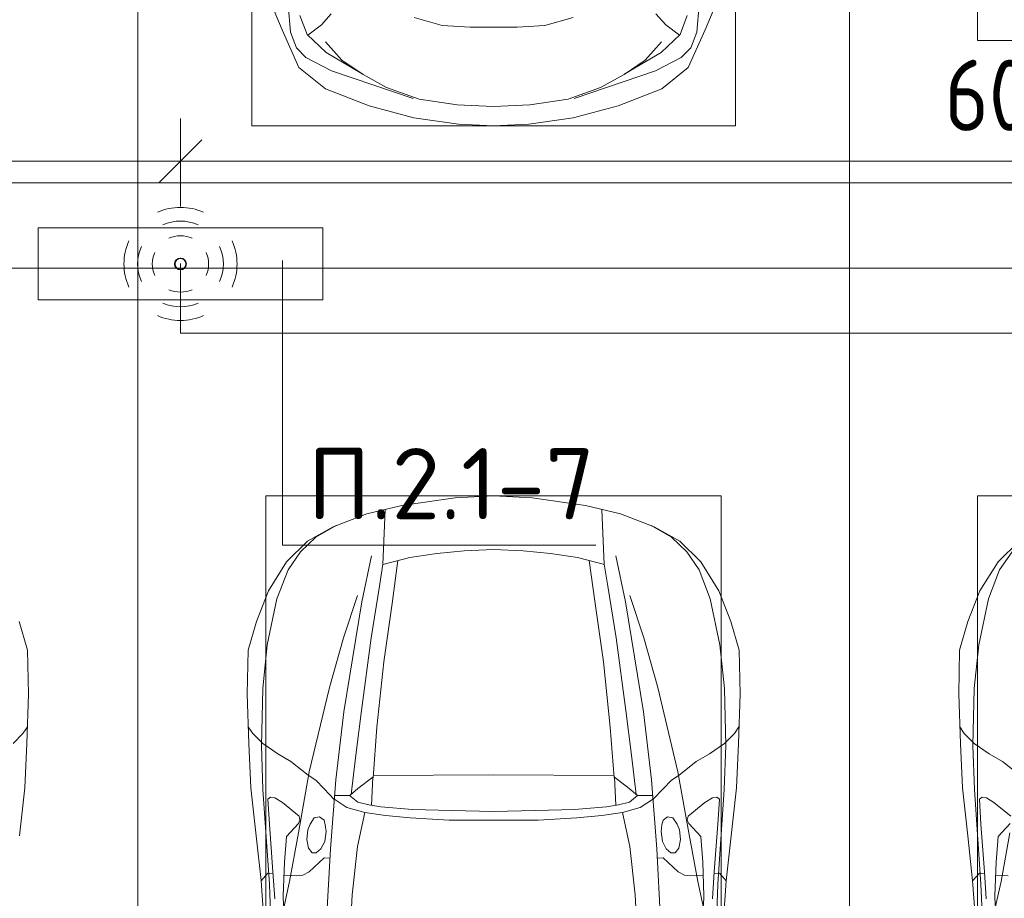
# Model space of a CAD drawing. Header units: millimetres. Extents: x -32229 to 170644, y -13689 to 125138.
# Tile 81 of 208: x -18630 to -15170, y 102136 to 105223. Entities that reach past the tile are written whole.
import ezdxf

# ---------------------------------------------------------------- set-up
doc = ezdxf.new("R2010")
doc.units = ezdxf.units.MM
for name, color, linetype, lineweight in [('A-ANNO-DIMS', 7, 'Continuous', 9), ('A-ANNO-DIMS-200', 7, 'Continuous', 9), ('A-ANNO-NOTE', 7, 'Continuous', 18), ('A-DETL-GENF', 7, 'Continuous', 18), ('A-DETL-THIN', 7, 'Continuous', 9), ('A-FLOR', 7, 'Continuous', 18), ('C-PRKG', 7, 'Continuous', 18), ('G-ANNO-TEXT', 7, 'Continuous', 9)]:
    doc.layers.add(name, color=color, linetype=linetype, lineweight=lineweight)
doc.layers.add('A-DETL', color=7, linetype='Continuous', lineweight=9, true_color=0x00a600)
doc.styles.add('GOST Common_6', font='GOST_Common.ttf', dxfattribs={"width": 0.9, "height": 250})
doc.styles.add('ISOCPEUR', font='isocpeur.ttf', dxfattribs={"height": 250})
doc.dimstyles.new('ГОСТ_2_5_мм2', dxfattribs={"dimscale": 304.8, "dimtxt": 251.428749, "dimasz": 0.492126, "dimexe": 0.492126, "dimexo": 0.656168, "dimgap": 0.098425, "dimtad": 1, "dimdec": 0, "dimdsep": 46, "dimtxsty": 'GOST Common_6', "dimblk1": 'OBLIQUE', "dimblk2": 'OBLIQUE', "dimsah": 1, "dimcen": 0.09, "dimazin": 2, "dimtfac": 1, "dimtdec": 4, "dimtix": 1, "dimtmove": 0, "dimatfit": 3, "dimfxl": 1, "dimtvp": 1, "dimtolj": 1, "dimtzin": 0, "dimarcsym": 2})

# ---------------------------------------------------------------- blocks, each defined once
blk = doc.blocks.new('АР_Машиноместо - 4900x2400_М__5300х2500_-3113489--01 ЭО')
at = {"layer": 'A-DETL-GENF', "color": 253, "lineweight": 13, "true_color": 0xaaaaaa}
for p, q in [((1250, 4500), (1114.6, 4493)), ((1250, 4500), (1385.4, 4493)), ((927, 4466.6), (804.4, 4436.7)), ((1114.6, 4493), (927, 4466.6)), ((1385.4, 4493), (1573, 4466.6)), ((1573, 4466.6), (1695.6, 4436.7)), ((804.4, 4436.7), (686, 4391.6)), ((861.2, 4260.3), (869.3, 4451.1)), ((1638.8, 4260.3), (1630.7, 4451.1)), ((1695.6, 4436.7), (1814, 4391.6)), ((686, 4391.6), (596.3, 4340.6)), ((1814, 4391.6), (1903.7, 4340.6)), ((596.3, 4340.6), (522.5, 4267.9)), ((1903.7, 4340.6), (1977.5, 4267.9)), ((1050.4, 4297.3), (955.5, 4283.9)), ((1146, 4306.7), (1050.4, 4297.3)), ((1250, 4312), (1146, 4306.7)), ((1250, 4312), (1354, 4306.7)), ((1354, 4306.7), (1449.6, 4297.3)), ((1449.6, 4297.3), (1544.5, 4283.9)), ((522.5, 4267.9), (458.6, 4167)), ((955.5, 4283.9), (861, 4259.4)), ((914, 4272.5), (893.6, 4121.6)), ((1544.5, 4283.9), (1639, 4259.4)), ((1586, 4272.5), (1606.4, 4121.6)), ((1977.5, 4267.9), (2041.4, 4167)), ((458.6, 4167), (416.4, 4059.2)), ((2041.4, 4167), (2083.6, 4059.2)), ((893.6, 4121.6), (863.9, 3917.5)), ((1606.4, 4121.6), (1636.1, 3917.5)), ((416.4, 4059.2), (387.4, 3958.4)), ((2083.6, 4059.2), (2112.6, 3958.4)), ((387.4, 3958.4), (384, 3802.9)), ((2112.6, 3958.4), (2116, 3802.9)), ((863.9, 3917.5), (840.1, 3687.8)), ((1636.1, 3917.5), (1659.9, 3687.8)), ((384, 3802.9), (390.2, 3630)), ((2116, 3802.9), (2109.8, 3630)), ((403.8, 3665.5), (388.1, 3688.4)), ((840.1, 3687.8), (826.6, 3509.6)), ((1659.9, 3687.8), (1673.4, 3509.6)), ((2096.2, 3665.5), (2111.9, 3688.4)), ((438.6, 3629.8), (403.8, 3665.5)), ((2061.4, 3629.8), (2096.2, 3665.5)), ((390.2, 3630), (397.1, 3474.2)), ((491.4, 3594.2), (438.6, 3629.8)), ((2008.6, 3594.2), (2061.4, 3629.8)), ((2109.8, 3630), (2102.9, 3474.2)), ((537.9, 3567), (491.4, 3594.2)), ((598.3, 3518.6), (537.9, 3567)), ((1901.7, 3518.6), (1962.1, 3567)), ((1962.1, 3567), (2008.6, 3594.2)), ((624.9, 3501.2), (598.3, 3518.6)), ((654.7, 3470.4), (624.9, 3501.2)), ((676.4, 3260.1), (695.7, 3502.8)), ((773.2, 3472.4), (825.6, 3512.1)), ((825.6, 3512.1), (821, 3413)), ((1250, 3520.1), (827.2, 3517.2)), ((1250, 3520.1), (1672.8, 3517.2)), ((1674.4, 3512.1), (1679, 3413)), ((1726.8, 3472.4), (1674.4, 3512.1)), ((1823.6, 3260.1), (1804.3, 3502.8)), ((1845.3, 3470.4), (1875.1, 3501.2)), ((1875.1, 3501.2), (1901.7, 3518.6)), ((397.1, 3474.2), (415.7, 3305.9)), ((690.2, 3433.7), (654.7, 3470.4)), ((744.3, 3447), (773.2, 3472.4)), ((1755.7, 3447), (1726.8, 3472.4)), ((1809.8, 3433.7), (1845.3, 3470.4)), ((2102.9, 3474.2), (2084.3, 3305.9)), ((456.6, 3434.5), (466.2, 3441.1)), ((462.2, 3347.3), (456.6, 3434.5)), ((466.2, 3441.1), (481.5, 3439.1)), ((481.5, 3439.1), (508, 3422.8)), ((744.1, 3447.2), (691.3, 3447.2)), ((773, 3424.2), (744.1, 3447.2)), ((1727, 3424.2), (1755.7, 3447)), ((1755.7, 3447.2), (1808.7, 3447.2)), ((2018.5, 3439.1), (1992, 3422.8)), ((2033.8, 3441.1), (2018.5, 3439.1)), ((2043.4, 3434.5), (2033.8, 3441.1)), ((2037.8, 3347.3), (2043.4, 3434.5)), ((508, 3422.8), (566.8, 3375.1)), ((811.1, 3414.8), (773, 3424.2)), ((853.3, 3407.2), (811.1, 3414.8)), ((965.3, 3397.8), (853.3, 3407.2)), ((1102.5, 3394.3), (965.3, 3397.8)), ((1250, 3391.3), (1102.5, 3394.3)), ((1250, 3391.3), (1397.5, 3394.3)), ((1397.5, 3394.3), (1534.7, 3397.8)), ((1534.7, 3397.8), (1646.7, 3407.2)), ((1646.7, 3407.2), (1688.9, 3414.8)), ((1688.9, 3414.8), (1727, 3424.2)), ((1992, 3422.8), (1933.2, 3375.1)), ((569.7, 3360.7), (564.6, 3349.7)), ((566.8, 3375.1), (569.7, 3360.7)), ((605.2, 3346.8), (620, 3369.3)), ((620, 3369.3), (638.7, 3372.5)), ((638.7, 3372.5), (654.1, 3360.7)), ((654.1, 3360.7), (658.7, 3344.5)), ((1845.9, 3360.7), (1841.3, 3344.5)), ((1861.3, 3372.5), (1845.9, 3360.7)), ((1880, 3369.3), (1861.3, 3372.5)), ((1894.8, 3346.8), (1880, 3369.3)), ((1933.2, 3375.1), (1930.3, 3360.7)), ((1930.3, 3360.7), (1935.4, 3349.7)), ((474.8, 3179.9), (462.2, 3347.3)), ((564.6, 3349.7), (522.2, 3303.2)), ((593.6, 3292.5), (597.1, 3327.4)), ((597.1, 3327.4), (605.2, 3346.8)), ((661.1, 3321.2), (657.2, 3286.3)), ((658.7, 3344.5), (661.1, 3321.2)), ((1841.3, 3344.5), (1838.9, 3321.2)), ((1838.9, 3321.2), (1842.8, 3286.3)), ((1902.9, 3327.4), (1894.8, 3346.8)), ((1906.4, 3292.5), (1902.9, 3327.4)), ((1935.4, 3349.7), (1977.8, 3303.2)), ((2025.2, 3179.9), (2037.8, 3347.3)), ((415.7, 3305.9), (432.8, 3149.3)), ((522.2, 3303.2), (515.3, 3213.7)), ((599.8, 3262.3), (593.6, 3292.5)), ((1900.2, 3262.3), (1906.4, 3292.5)), ((1977.8, 3303.2), (1984.7, 3213.7)), ((2084.3, 3305.9), (2067.1, 3148.3)), ((612.1, 3245.7), (599.8, 3262.3)), ((643.2, 3259.9), (626.8, 3246.1)), ((657.2, 3286.3), (643.2, 3259.9)), ((659.3, 2936), (676.4, 3260.1)), ((1840.7, 2936), (1823.6, 3260.1)), ((1842.8, 3286.3), (1856.8, 3259.9)), ((1856.8, 3259.9), (1873.2, 3246.1)), ((1887.9, 3245.7), (1900.2, 3262.3)), ((654.5, 3228.1), (601.7, 3179.4)), ((626.8, 3246.1), (612.1, 3245.7)), ((674.6, 3227.6), (654.5, 3228.1)), ((1825.4, 3227.6), (1845.5, 3228.1)), ((1845.5, 3228.1), (1898.3, 3179.4)), ((1873.2, 3246.1), (1887.9, 3245.7)), ((515.3, 3213.7), (510.9, 3094.6)), ((1984.7, 3213.7), (1989.1, 3094.6)), ((432.8, 3149.3), (446, 2964.8)), ((456.9, 3174.2), (432.9, 3148.3)), ((475.2, 3173.5), (456.9, 3174.2)), ((480.8, 3085), (474.8, 3179.9)), ((558.4, 3165.4), (513.6, 3168)), ((579.5, 3167.7), (558.4, 3165.4)), ((601.7, 3179.4), (579.5, 3167.7)), ((1898.3, 3179.4), (1920.5, 3167.7)), ((1920.5, 3167.7), (1941.6, 3165.4)), ((1941.6, 3165.4), (1986.4, 3168)), ((2019.2, 3085), (2025.2, 3179.9)), ((2024.8, 3173.5), (2043.1, 3174.2)), ((2043.1, 3174.2), (2067.1, 3148.3)), ((2067.2, 3149.3), (2054, 2964.8)), ((510.9, 3094.6), (512.2, 3061.4)), ((1989.1, 3094.6), (1987.8, 3061.4))]:
    blk.add_line(p, q, dxfattribs=at)
at = {"layer": 'A-DETL-GENF', "color": 254, "lineweight": 13, "true_color": 0xd4d4d4}
for p, q in [((696.3, 4395.8), (625, 4354.8)), ((1803.7, 4395.8), (1875, 4354.8)), ((625, 4354.8), (571.5, 4303.1)), ((1875, 4354.8), (1928.5, 4303.1)), ((571.5, 4303.1), (527.8, 4239.8)), ((786.9, 4128.3), (821.1, 4289.8)), ((1713.1, 4128.3), (1678.9, 4289.8)), ((1928.5, 4303.1), (1972.2, 4239.8)), ((849, 4182.8), (861.2, 4260.3)), ((1651, 4182.8), (1638.8, 4260.3)), ((527.8, 4239.8), (488.6, 4138.1)), ((1972.2, 4239.8), (2011.4, 4138.1)), ((819.4, 4000.8), (849, 4182.8)), ((1680.6, 4000.8), (1651, 4182.8)), ((488.6, 4138.1), (454.7, 3976.8)), ((722.7, 4001.8), (771.7, 4149.8)), ((723.2, 3741.5), (786.9, 4128.3)), ((1776.8, 3741.5), (1713.1, 4128.3)), ((1777.3, 4001.8), (1728.3, 4149.8)), ((2011.4, 4138.1), (2045.3, 3976.8)), ((673.6, 3827.1), (722.7, 4001.8)), ((785.7, 3746.6), (819.4, 4000.8)), ((1714.3, 3746.6), (1680.6, 4000.8)), ((1826.4, 3827.1), (1777.3, 4001.8)), ((454.7, 3976.8), (438.6, 3823.4)), ((2045.3, 3976.8), (2061.4, 3823.4)), ((438.6, 3823.4), (434.2, 3623.7)), ((602.3, 3530.2), (673.6, 3827.1)), ((1897.7, 3530.2), (1826.4, 3827.1)), ((2061.4, 3823.4), (2065.8, 3623.7)), ((695.7, 3502.8), (723.2, 3741.5)), ((765.5, 3589.1), (785.7, 3746.6)), ((1734.5, 3589.1), (1714.3, 3746.6)), ((1804.3, 3502.8), (1776.8, 3741.5)), ((434.2, 3623.7), (439.5, 3468.5)), ((2065.8, 3623.7), (2060.5, 3468.5)), ((749.1, 3450.8), (765.5, 3589.1)), ((1750.9, 3450.8), (1734.5, 3589.1)), ((564, 3316.2), (602.3, 3530.2)), ((1936, 3316.2), (1897.7, 3530.2)), ((439.5, 3468.5), (462, 3136.6)), ((2060.5, 3468.5), (2038, 3136.6)), ((734.6, 3405.8), (688.5, 3435.5)), ((1765.4, 3405.8), (1811.5, 3435.5)), ((797.1, 3388.2), (734.6, 3405.8)), ((1702.9, 3388.2), (1765.4, 3405.8)), ((771.7, 3268.5), (797.1, 3388.2)), ((870, 3377.1), (797.1, 3388.2)), ((957.1, 3368.9), (870, 3377.1)), ((1093.5, 3360.7), (957.1, 3368.9)), ((1250, 3360.7), (1093.5, 3360.7)), ((1250, 3360.7), (1406.5, 3360.7)), ((1406.5, 3360.7), (1542.9, 3368.9)), ((1542.9, 3368.9), (1630, 3377.1)), ((1630, 3377.1), (1702.9, 3388.2)), ((1728.3, 3268.5), (1702.9, 3388.2)), ((532.7, 3145.9), (564, 3316.2)), ((1967.3, 3145.9), (1936, 3316.2)), ((752.8, 3099), (771.7, 3268.5)), ((1747.2, 3099), (1728.3, 3268.5)), ((462, 3136.6), (466.3, 3036.3)), ((512.5, 3053.2), (532.7, 3145.9)), ((1987.5, 3053.2), (1967.3, 3145.9)), ((2038, 3136.6), (2033.7, 3036.3)), ((737.8, 2818.3), (752.8, 3099)), ((1762.2, 2818.3), (1747.2, 3099))]:
    blk.add_line(p, q, dxfattribs=at)
at = {"layer": 'C-PRKG', "color": 253, "lineweight": 13, "true_color": 0xaaaaaa}
for p, q in [((2500, 5300), (0, 5300)), ((0, 0), (0, 5300)), ((2500, 0), (2500, 5300)), ((450, 4500), (2050, 4500)), ((450, 800), (450, 4500)), ((2050, 800), (2050, 4500))]:
    blk.add_line(p, q, dxfattribs=at)
blk = doc.blocks.new('АР_Машиноместо - 5300x2500_С-V13--01 ЭО')
at = {"layer": 'A-DETL-GENF', "color": 253, "lineweight": 13, "true_color": 0xaaaaaa}
for p, q in [((507.1, -4462.6), (419.6, -4254.2)), ((1992.9, -4462.6), (2080.4, -4254.2)), ((528.4, -4374.7), (536.4, -4471.4)), ((1971.6, -4374.7), (1963.6, -4471.4)), ((594.6, -4479.3), (569.5, -4413.1)), ((679.6, -4406.3), (645, -4445.5)), ((970.5, -4419.3), (1069.6, -4447.3)), ((1529.5, -4419.3), (1430.4, -4447.3)), ((1820.4, -4406.3), (1855, -4445.5)), ((1905.4, -4479.3), (1930.5, -4413.1)), ((645, -4445.5), (597.3, -4481.4)), ((1069.6, -4447.3), (1167.1, -4453.2)), ((1167.1, -4453.2), (1250, -4453.9)), ((1332.9, -4453.2), (1250, -4453.9)), ((1430.4, -4447.3), (1332.9, -4453.2)), ((1855, -4445.5), (1902.7, -4481.4)), ((565.9, -4595.1), (507.1, -4462.6)), ((536.4, -4471.4), (557.5, -4525.7)), ((661.8, -4543.1), (594.6, -4479.3)), ((1838.2, -4543.1), (1905.4, -4479.3)), ((1934.1, -4595.1), (1992.9, -4462.6)), ((1963.6, -4471.4), (1942.5, -4525.7)), ((557.5, -4525.7), (590.7, -4560.1)), ((717.1, -4568.9), (659.6, -4505.3)), ((1782.9, -4568.9), (1840.4, -4505.3)), ((1942.5, -4525.7), (1909.3, -4560.1)), ((590.7, -4560.1), (680.7, -4606.5)), ((788.5, -4617.7), (661.8, -4543.1)), ((1711.5, -4617.7), (1838.2, -4543.1)), ((1909.3, -4560.1), (1819.3, -4606.5)), ((659.1, -4669.9), (565.9, -4595.1)), ((791.3, -4619.7), (717.1, -4568.9)), ((1708.7, -4619.7), (1782.9, -4568.9)), ((1840.9, -4669.9), (1934.1, -4595.1)), ((680.7, -4606.5), (967, -4703.6)), ((873.9, -4665.1), (791.3, -4619.7)), ((1819.3, -4606.5), (1533, -4703.6)), ((1626.1, -4665.1), (1708.7, -4619.7)), ((812.7, -4729.4), (659.1, -4669.9)), ((988.2, -4706.7), (873.9, -4665.1)), ((1511.8, -4706.7), (1626.1, -4665.1)), ((1687.3, -4729.4), (1840.9, -4669.9)), ((970.2, -4771.8), (812.7, -4729.4)), ((1122.2, -4726.4), (988.2, -4706.7)), ((1250, -4731.7), (1122.2, -4726.4)), ((1250, -4731.7), (1377.8, -4726.4)), ((1377.8, -4726.4), (1511.8, -4706.7)), ((1529.8, -4771.8), (1687.3, -4729.4)), ((1126.4, -4794.1), (970.2, -4771.8)), ((1373.6, -4794.1), (1529.8, -4771.8)), ((1250, -4800), (1126.4, -4794.1)), ((1250, -4800), (1373.6, -4794.1))]:
    blk.add_line(p, q, dxfattribs=at)
at = {"layer": 'C-PRKG', "color": 253, "lineweight": 13, "true_color": 0xaaaaaa}
for p, q in [((0, 0), (0, -5300)), ((2500, 0), (2500, -5300)), ((400, -500), (400, -4800)), ((2100, -500), (2100, -4800)), ((400, -4800), (2100, -4800)), ((2500, -5300), (0, -5300))]:
    blk.add_line(p, q, dxfattribs=at)
blk = doc.blocks.new('АР_Машиноместо - 4900x2400_М__5300х2500_-V14--01 ЭО')
at = {"layer": 'A-DETL-GENF', "color": 253, "lineweight": 13, "true_color": 0xaaaaaa}
for p, q in [((2067.2, -3149.3), (2054, -2964.8)), ((1989.1, -3094.6), (1987.8, -3061.4)), ((1984.7, -3213.7), (1989.1, -3094.6)), ((2019.2, -3085), (2025.2, -3179.9)), ((1941.6, -3165.4), (1986.4, -3168)), ((2024.8, -3173.5), (2043.1, -3174.2)), ((2025.2, -3179.9), (2037.8, -3347.3)), ((2043.1, -3174.2), (2067.1, -3148.3)), ((2084.3, -3305.9), (2067.1, -3148.3)), ((1977.8, -3303.2), (1984.7, -3213.7)), ((397.1, -3474.2), (415.7, -3305.9)), ((1935.4, -3349.7), (1977.8, -3303.2)), ((2102.9, -3474.2), (2084.3, -3305.9)), ((2037.8, -3347.3), (2043.4, -3434.5)), ((1992, -3422.8), (1933.2, -3375.1)), ((2018.5, -3439.1), (1992, -3422.8)), ((2033.8, -3441.1), (2018.5, -3439.1)), ((2043.4, -3434.5), (2033.8, -3441.1)), ((390.2, -3630), (397.1, -3474.2)), ((2109.8, -3630), (2102.9, -3474.2)), ((1901.7, -3518.6), (1962.1, -3567)), ((1962.1, -3567), (2008.6, -3594.2)), ((2008.6, -3594.2), (2061.4, -3629.8)), ((384, -3802.9), (390.2, -3630)), ((438.6, -3629.8), (403.8, -3665.5)), ((2061.4, -3629.8), (2096.2, -3665.5)), ((2116, -3802.9), (2109.8, -3630)), ((403.8, -3665.5), (388.1, -3688.4)), ((2096.2, -3665.5), (2111.9, -3688.4)), ((387.4, -3958.4), (384, -3802.9)), ((2112.6, -3958.4), (2116, -3802.9)), ((416.4, -4059.2), (387.4, -3958.4)), ((2083.6, -4059.2), (2112.6, -3958.4)), ((2041.4, -4167), (2083.6, -4059.2)), ((1977.5, -4267.9), (2041.4, -4167)), ((1903.7, -4340.6), (1977.5, -4267.9))]:
    blk.add_line(p, q, dxfattribs=at)
at = {"layer": 'A-DETL-GENF', "color": 254, "lineweight": 13, "true_color": 0xd4d4d4}
for p, q in [((2038, -3136.6), (2033.7, -3036.3)), ((1987.5, -3053.2), (1967.3, -3145.9)), ((1967.3, -3145.9), (1936, -3316.2)), ((2060.5, -3468.5), (2038, -3136.6)), ((2065.8, -3623.7), (2060.5, -3468.5)), ((2061.4, -3823.4), (2065.8, -3623.7)), ((2045.3, -3976.8), (2061.4, -3823.4)), ((2011.4, -4138.1), (2045.3, -3976.8)), ((1972.2, -4239.8), (2011.4, -4138.1)), ((1928.5, -4303.1), (1972.2, -4239.8))]:
    blk.add_line(p, q, dxfattribs=at)
at = {"layer": 'C-PRKG', "color": 253, "lineweight": 13, "true_color": 0xaaaaaa}
for p, q in [((0, 0), (0, -5300)), ((2500, 0), (2500, -5300)), ((2050, -800), (2050, -4500)), ((450, -4500), (2050, -4500)), ((2500, -5300), (0, -5300))]:
    blk.add_line(p, q, dxfattribs=at)
blk = doc.blocks.new('Наметкина 10_РД_АР_П_rvt-1--01 ЭО')
at = {"layer": 'A-FLOR', "color": 253, "lineweight": 13, "true_color": 0xaaaaaa}
blk.add_line((-20964.7, 104650), (-13039.7, 104650), dxfattribs=at)
at = {"layer": 'C-PRKG', "color": 253, "lineweight": 13, "true_color": 0xaaaaaa, "rotation": 180}
for name, p in [('АР_Машиноместо - 4900x2400_М__5300х2500_-3113489--01 ЭО', (-18214.7, 109650)), ('АР_Машиноместо - 4900x2400_М__5300х2500_-3113489--01 ЭО', (-13214.7, 109650)), ('АР_Машиноместо - 4900x2400_М__5300х2500_-V14--01 ЭО', (-18214.7, 99050)), ('АР_Машиноместо - 4900x2400_М__5300х2500_-V14--01 ЭО', (-13214.7, 99050))]:
    blk.add_blockref(name, p, dxfattribs=at)
at = {"layer": 'C-PRKG', "color": 253, "lineweight": 13, "true_color": 0xaaaaaa}
for name, p in [('АР_Машиноместо - 5300x2500_С-V13--01 ЭО', (-18214.7, 109650)), ('АР_Машиноместо - 4900x2400_М__5300х2500_-3113489--01 ЭО', (-18214.7, 99050))]:
    blk.add_blockref(name, p, dxfattribs=at)
blk = doc.blocks.new('DIMBLOCK177--01 ЭО')
at = {"layer": 'A-ANNO-DIMS-200'}
for p, q in [((-20964.7, 104631.6), (-20964.7, 104875.5)), ((-18064.9, 104566.8), (-18064.9, 104875.5)), ((-20964.7, 104725.5), (-20889.7, 104800.5)), ((-18064.9, 104725.5), (-17989.9, 104800.5)), ((-20964.7, 104725.5), (-21039.7, 104650.5)), ((-20964.7, 104725.5), (-18064.9, 104725.5)), ((-20964.7, 104725.5), (-20964.7, 104631.6)), ((-18064.9, 104725.5), (-18139.9, 104650.5)), ((-18064.9, 104725.5), (-18064.9, 104566.8))]:
    blk.add_line(p, q, dxfattribs=at)
at = {"layer": 'A-ANNO-DIMS-200', "color": 0, "insert": (-19830.1, 105082.2), "char_height": 250, "width": 756.843, "attachment_point": 1, "line_spacing_factor": 1.022761, "style": 'GOST Common_6'}
blk.add_mtext('2900', dxfattribs=at)
blk = doc.blocks.new('_Oblique')
at = {"color": 0, "linetype": 'ByBlock', "lineweight": -2}
blk.add_line((-0.5, -0.5), (0.5, 0.5), dxfattribs=at)
blk = doc.blocks.new('DIMBLOCK178--01 ЭО')
at = {"layer": 'A-ANNO-DIMS-200'}
for p, q in [((-18064.9, 104566.8), (-18064.9, 104875.5)), ((-12064.7, 104569), (-12064.7, 104875.5)), ((-18064.9, 104725.5), (-17989.9, 104800.5)), ((-12064.7, 104725.5), (-11989.7, 104800.5)), ((-18064.9, 104725.5), (-18139.9, 104650.5)), ((-18064.9, 104725.5), (-12064.7, 104725.5)), ((-18064.9, 104725.5), (-18064.9, 104566.8)), ((-12064.7, 104725.5), (-12139.7, 104650.5)), ((-12064.7, 104725.5), (-12064.7, 104569))]:
    blk.add_line(p, q, dxfattribs=at)
at = {"layer": 'A-ANNO-DIMS-200', "color": 0, "insert": (-15380.1, 105082.2), "char_height": 250, "width": 756.843, "attachment_point": 1, "line_spacing_factor": 1.022761, "style": 'GOST Common_6'}
blk.add_mtext('6000', dxfattribs=at)

msp = doc.modelspace()

# ---------------------------------------------------------------- linework, layer by layer
at = {"layer": 'A-ANNO-NOTE', "color": 5, "lineweight": 9, "true_color": 0x0000ff}
for p, q in [((-18564.9, 104491.1), (-17564.9, 104491.1)), ((-18564.9, 104238.4), (-18564.9, 104491.1)), ((-17564.9, 104491.1), (-17564.9, 104238.4)), ((-17564.9, 104238.4), (-18564.9, 104238.4))]:
    msp.add_line(p, q, dxfattribs=at)
for centre in [(-18065.8, 104364.6), (-18064.9, 104365.5), (-18064.9, 104363.8), (-18064, 104364.6)]:
    msp.add_circle(centre, 20, dxfattribs=at)
for centre, radius, start, end in [((-18064.9, 104363.8), 199.6, 66, 114), ((-18064.9, 104363.8), 151.5, 66, 114), ((-18064, 104364.6), 199.6, 156, 204), ((-18064.9, 104363.8), 99.8, 66, 114), ((-18065.8, 104364.6), 199.6, 336, 24), ((-18064, 104364.6), 151.5, 156, 204), ((-18064, 104364.6), 99.8, 156, 204), ((-18065.8, 104364.6), 99.8, 336, 24), ((-18065.8, 104364.6), 151.5, 336, 24), ((-18064.9, 104365.5), 99.8, 246, 294), ((-18064.9, 104365.5), 151.5, 246, 294), ((-18064.9, 104365.5), 199.6, 246, 294)]:
    msp.add_arc(centre, radius, start, end, dxfattribs=at)
at = {"layer": 'A-DETL', "color": 5, "true_color": 0x0000ff}
for p in [(-18064.9, 104366.8), (22488.8, 104121.2)]:
    msp.add_line(p, (-18064.9, 104121.2), dxfattribs=at)
at = {"layer": 'A-DETL-THIN'}
for p, q in [((-17706, 104377.4), (-17706, 103377.4)), ((-17706, 103377.4), (-16606, 103377.4))]:
    msp.add_line(p, q, dxfattribs=at)

# ---------------------------------------------------------------- block references
at = {"lineweight": 5}
msp.add_blockref('Наметкина 10_РД_АР_П_rvt-1--01 ЭО', (0, 0), dxfattribs=at)

# ---------------------------------------------------------------- texts
at = {"layer": 'G-ANNO-TEXT', "insert": (-17618.4, 103717.8), "char_height": 250, "width": 1016.06, "attachment_point": 1, "line_spacing_factor": 1.139951, "style": 'ISOCPEUR'}
msp.add_mtext('\\pt600,1200,1800,2400,3000,3600,4200,4800,5400,6000,6600,7200,7800,8400,9000,9600,10200,10800,11400,12000,12600,13200,13800,14400,15000,15600,16200,16800,17400,18000,18600,19200;П.2.1-7', dxfattribs=at)

# ---------------------------------------------------------------- dimensions: what is measured, and where the dimension line sits
at = {"layer": 'A-ANNO-DIMS'}
for base, p1, p2, override, picture, middle in [((-18064.9, 104725.5), (-20964.7, 104831.6), (-18064.9, 104366.8), {"dimpost": '<>', "dimfxl": 2936.837498}, 'DIMBLOCK177--01 ЭО', (-19514.8, 104880.5)), ((-12064.7, 104725.5), (-18064.9, 104366.8), (-12064.7, 104369), {"dimpost": '<>', "dimfxl": 6000.177488}, 'DIMBLOCK178--01 ЭО', (-15064.8, 104880.5))]:
    dim = msp.add_linear_dim(base=base, p1=p1, p2=p2, dimstyle='ГОСТ_2_5_мм2', override=override, dxfattribs=at)
    dim.commit()
    dim.dimension.update_dxf_attribs({"geometry": picture, "text_midpoint": middle})

doc.saveas('drawing.dxf')
